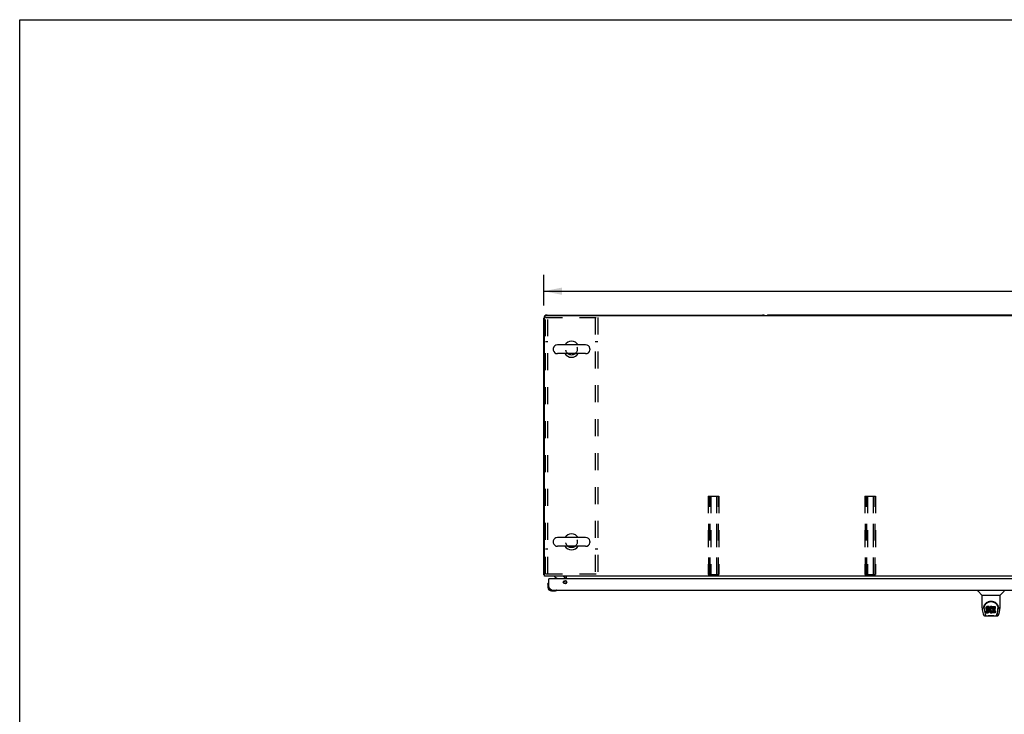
# Model space of a CAD drawing. Header units: inches. Extents: x 0 to 236, y 0 to 153.
# Tile 5 of 36: x 0 to 75, y 100 to 153. Entities that reach past the tile are written whole.
import ezdxf

# ---------------------------------------------------------------- set-up
doc = ezdxf.new("R2010")
doc.units = ezdxf.units.IN
doc.header["$LTSCALE"] = 12.986111
doc.header["$MEASUREMENT"] = 0
doc.linetypes.add('HIDDEN', pattern=[0.2, 0.1, -0.1])
doc.layers.get('0').update_dxf_attribs({"linetype": 'CONTINUOUS'})
for name, color, linetype in [('02___PRT_ALL_AXES', 7, 'CONTINUOUS'), ('DEFAULT_2', 8, 'HIDDEN'), ('DIMENSIONS', 7, 'CONTINUOUS')]:
    doc.layers.add(name, color=color, linetype=linetype)
doc.styles.get("Standard").update_dxf_attribs({"font": 'arial.ttf'})
doc.dimstyles.new('DIMSTYLE_1', dxfattribs={"dimtxt": 1.041667, "dimasz": 1.388889, "dimexe": 0.09, "dimexo": 0.07, "dimgap": 0.0375, "dimtad": 0, "dimtih": 1, "dimtoh": 1, "dimzin": 4, "dimdsep": 46, "dimtxsty": 'Standard', "dimblk": '_FILLED', "dimblk1": '_FILLED', "dimblk2": '_FILLED', "dimcen": 0.09, "dimazin": 1, "dimtfac": 1, "dimtdec": 3, "dimtofl": 0, "dimtmove": 0, "dimatfit": 3, "dimldrblk": '_FILLED', "dimfxl": 1, "dimtolj": 1, "dimtzin": 4, "dimarcsym": 0})

# ---------------------------------------------------------------- blocks, each defined once
blk = doc.blocks.new('_FILLED')
at = {"color": 0, "linetype": 'ByBlock'}
blk.add_solid([(0, 0), (-1, 0.2), (-1, -0.2)], dxfattribs=at)
blk = doc.blocks.new('*D1')
at = {"layer": 'DIMENSIONS', "color": 2, "linetype": 'Continuous'}
for p, q in [((40.137, 130.889), (40.137, 133.238)), ((152.137, 130.889), (152.137, 133.238)), ((40.137, 131.988), (93.391, 131.988)), ((152.137, 131.988), (98.882, 131.988))]:
    blk.add_line(p, q, dxfattribs=at)
at = {"layer": 'DIMENSIONS', "color": 2, "linetype": 'Continuous', "xscale": 1.3888888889, "yscale": 1.3888888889, "zscale": 1.3888888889, "rotation": 180}
blk.add_blockref('_FILLED', (40.137, 131.988), dxfattribs=at)
at = {"layer": 'DIMENSIONS', "color": 2, "linetype": 'Continuous', "xscale": 1.3888888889, "yscale": 1.3888888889, "zscale": 1.3888888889}
blk.add_blockref('_FILLED', (152.137, 131.988), dxfattribs=at)
at = {"layer": 'DIMENSIONS', "color": 2, "linetype": 'Continuous', "insert": (96.137, 132.509), "char_height": 1.0417, "width": 4.44935, "attachment_point": 2, "line_spacing_factor": 0.9}
blk.add_mtext('112.00', dxfattribs=at)

msp = doc.modelspace()

# ---------------------------------------------------------------- linework, layer by layer
at = {"color": 7, "linetype": 'Continuous'}
for p, q in [((0, 0), (0, 152.778)), ((0, 152.778), (236.111, 152.778)), ((40.137, 110.292), (40.137, 129.917)), ((40.199, 110.167), (40.199, 129.979)), ((151.949, 130.104), (40.324, 130.104)), ((40.387, 130.167), (56.887, 130.167)), ((95.887, 130.167), (57.387, 130.167)), ((40.852, 127.58), (40.852, 127.504)), ((43.342, 127.876), (41.182, 127.876)), ((43.672, 127.58), (43.672, 127.504)), ((43.342, 127.207), (41.182, 127.207)), ((43.342, 113.126), (41.182, 113.126)), ((40.852, 112.83), (40.852, 112.754)), ((43.342, 112.457), (41.182, 112.457)), ((43.672, 112.83), (43.672, 112.754)), ((40.137, 110.292), (40.199, 110.292)), ((152.074, 110.167), (40.199, 110.167)), ((40.954, 110.167), (40.954, 110.128)), ((40.954, 110.128), (41.192, 109.99)), ((41.887, 109.963), (41.887, 110.167)), ((40.452, 109.568), (40.455, 109.606)), ((40.452, 109.568), (40.452, 109.312)), ((40.499, 109.704), (40.497, 109.697)), ((40.532, 109.963), (40.512, 109.963)), ((40.512, 109.355), (40.512, 109.312)), ((41.631, 109.736), (41.712, 109.816)), ((41.741, 109.963), (41.741, 110.01)), ((41.762, 109.963), (41.762, 110.042)), ((41.762, 109.58), (41.762, 109.846)), ((41.887, 109.758), (41.887, 109.667)), ((40.715, 109.049), (40.971, 109.049)), ((41.1, 109.094), (41.107, 109.095)), ((73.383, 109.109), (73.383, 109.046)), ((73.692, 108.721), (73.394, 109.018)), ((73.698, 107.743), (73.698, 108.715)), ((73.698, 108.715), (75.076, 108.715)), ((75.076, 107.744), (75.076, 108.715)), ((75.082, 108.721), (75.379, 109.018)), ((75.391, 109.109), (75.391, 109.046)), ((74.049, 107.827), (74.039, 107.82)), ((74.07, 107.836), (74.049, 107.827)), ((74.049, 107.76), (74.049, 107.827)), ((74.094, 107.844), (74.07, 107.836)), ((74.07, 107.77), (74.07, 107.836)), ((74.094, 107.777), (74.094, 107.844)), ((74.233, 107.844), (74.094, 107.844)), ((74.235, 107.801), (74.233, 107.844)), ((74.233, 107.777), (74.233, 107.844)), ((74.329, 107.826), (74.311, 107.813)), ((74.35, 107.835), (74.329, 107.826)), ((74.329, 107.759), (74.329, 107.826)), ((74.371, 107.84), (74.35, 107.835)), ((74.35, 107.768), (74.35, 107.835)), ((74.394, 107.842), (74.371, 107.84)), ((74.371, 107.773), (74.371, 107.84)), ((74.394, 107.775), (74.394, 107.842)), ((74.394, 107.842), (74.416, 107.842)), ((74.416, 107.775), (74.416, 107.842)), ((74.427, 107.84), (74.416, 107.842)), ((74.427, 107.773), (74.427, 107.84)), ((74.438, 107.837), (74.427, 107.84)), ((74.438, 107.77), (74.438, 107.837)), ((74.456, 107.825), (74.438, 107.837)), ((74.467, 107.45), (74.467, 107.842)), ((74.467, 107.842), (74.703, 107.842)), ((74.708, 107.837), (74.708, 107.696)), ((73.713, 107.6), (73.778, 107.295)), ((73.823, 107.774), (73.822, 107.711)), ((73.86, 107.701), (73.86, 107.678)), ((73.869, 107.58), (73.926, 107.287)), ((73.902, 107.14), (74.129, 107.14)), ((73.944, 107.219), (73.937, 107.219)), ((73.942, 107.223), (73.946, 107.213)), ((73.946, 107.213), (73.946, 107.213)), ((73.989, 107.14), (73.987, 107.14)), ((74.003, 107.747), (74.001, 107.723)), ((74.001, 107.656), (74.001, 107.723)), ((74.003, 107.68), (74.001, 107.656)), ((74.001, 107.656), (74.002, 107.632)), ((74.002, 107.632), (74.005, 107.609)), ((74.008, 107.77), (74.003, 107.747)), ((74.003, 107.68), (74.003, 107.747)), ((74.008, 107.703), (74.003, 107.68)), ((74.003, 107.37), (74.003, 107.512)), ((74.005, 107.609), (74.014, 107.586)), ((74.017, 107.792), (74.008, 107.77)), ((74.008, 107.703), (74.008, 107.77)), ((74.017, 107.726), (74.008, 107.703)), ((74.067, 107.517), (74.008, 107.516)), ((74.008, 107.45), (74.008, 107.516)), ((74.067, 107.45), (74.008, 107.45)), ((74.008, 107.365), (74.152, 107.365)), ((74.014, 107.586), (74.027, 107.566)), ((74.031, 107.812), (74.017, 107.792)), ((74.017, 107.726), (74.017, 107.792)), ((74.031, 107.745), (74.017, 107.726)), ((74.027, 107.566), (74.043, 107.549)), ((74.039, 107.82), (74.031, 107.812)), ((74.031, 107.745), (74.031, 107.812)), ((74.039, 107.753), (74.031, 107.745)), ((74.039, 107.753), (74.039, 107.82)), ((74.049, 107.76), (74.039, 107.753)), ((74.043, 107.549), (74.063, 107.536)), ((74.07, 107.77), (74.049, 107.76)), ((74.063, 107.536), (74.074, 107.532)), ((74.067, 107.45), (74.067, 107.517)), ((74.128, 107.517), (74.067, 107.517)), ((74.128, 107.45), (74.067, 107.45)), ((74.094, 107.777), (74.07, 107.77)), ((74.072, 107.659), (74.074, 107.674)), ((74.072, 107.637), (74.072, 107.659)), ((74.072, 107.644), (74.072, 107.659)), ((74.072, 107.637), (74.072, 107.644)), ((74.075, 107.63), (74.072, 107.637)), ((74.074, 107.674), (74.078, 107.681)), ((74.074, 107.532), (74.086, 107.53)), ((74.075, 107.63), (74.075, 107.674)), ((74.079, 107.624), (74.075, 107.63)), ((74.078, 107.681), (74.083, 107.686)), ((74.079, 107.624), (74.079, 107.682)), ((74.085, 107.619), (74.079, 107.624)), ((74.083, 107.686), (74.098, 107.69)), ((74.085, 107.619), (74.085, 107.686)), ((74.085, 107.686), (74.085, 107.686)), ((74.1, 107.682), (74.085, 107.686)), ((74.1, 107.615), (74.085, 107.619)), ((74.086, 107.53), (74.133, 107.529)), ((74.233, 107.777), (74.094, 107.777)), ((74.098, 107.69), (74.113, 107.692)), ((74.124, 107.683), (74.1, 107.682)), ((74.1, 107.615), (74.1, 107.682)), ((74.124, 107.616), (74.1, 107.615)), ((74.103, 107.14), (74.124, 107.141)), ((74.103, 107.14), (74.126, 107.141)), ((74.113, 107.692), (74.225, 107.692)), ((74.124, 107.616), (74.124, 107.683)), ((74.148, 107.682), (74.124, 107.683)), ((74.148, 107.615), (74.124, 107.616)), ((74.143, 107.518), (74.128, 107.517)), ((74.128, 107.45), (74.128, 107.517)), ((74.143, 107.452), (74.128, 107.45)), ((74.149, 107.12), (74.128, 107.141)), ((74.133, 107.529), (74.141, 107.528)), ((74.141, 107.528), (74.148, 107.526)), ((74.149, 107.522), (74.143, 107.518)), ((74.143, 107.452), (74.143, 107.518)), ((74.149, 107.455), (74.143, 107.452)), ((74.148, 107.615), (74.148, 107.682)), ((74.171, 107.676), (74.148, 107.682)), ((74.171, 107.61), (74.148, 107.615)), ((74.148, 107.526), (74.154, 107.521)), ((74.151, 107.523), (74.149, 107.522)), ((74.149, 107.455), (74.149, 107.522)), ((74.155, 107.46), (74.149, 107.455)), ((74.625, 107.12), (74.149, 107.12)), ((74.152, 107.365), (74.164, 107.367)), ((74.154, 107.521), (74.159, 107.515)), ((74.155, 107.46), (74.155, 107.52)), ((74.164, 107.472), (74.155, 107.46)), ((74.159, 107.515), (74.165, 107.502)), ((74.164, 107.472), (74.164, 107.504)), ((74.167, 107.479), (74.164, 107.472)), ((74.164, 107.367), (74.175, 107.371)), ((74.165, 107.502), (74.168, 107.487)), ((74.167, 107.479), (74.167, 107.491)), ((74.168, 107.487), (74.167, 107.479)), ((74.171, 107.61), (74.171, 107.676)), ((74.182, 107.672), (74.171, 107.676)), ((74.182, 107.605), (74.171, 107.61)), ((74.175, 107.371), (74.195, 107.385)), ((74.182, 107.605), (74.182, 107.672)), ((74.192, 107.665), (74.182, 107.672)), ((74.192, 107.598), (74.182, 107.605)), ((74.209, 107.648), (74.192, 107.665)), ((74.192, 107.598), (74.192, 107.665)), ((74.209, 107.581), (74.192, 107.598)), ((74.195, 107.385), (74.212, 107.402)), ((74.222, 107.628), (74.209, 107.648)), ((74.209, 107.581), (74.209, 107.648)), ((74.222, 107.561), (74.209, 107.581)), ((74.212, 107.402), (74.219, 107.412)), ((74.219, 107.412), (74.224, 107.422)), ((74.232, 107.606), (74.222, 107.628)), ((74.222, 107.561), (74.222, 107.628)), ((74.232, 107.539), (74.222, 107.561)), ((74.224, 107.422), (74.233, 107.445)), ((74.225, 107.692), (74.231, 107.692)), ((74.231, 107.692), (74.233, 107.697)), ((74.233, 107.602), (74.232, 107.606)), ((74.232, 107.539), (74.232, 107.606)), ((74.238, 107.516), (74.232, 107.539)), ((74.235, 107.734), (74.233, 107.777)), ((74.233, 107.697), (74.234, 107.71)), ((74.237, 107.68), (74.233, 107.635)), ((74.233, 107.568), (74.233, 107.635)), ((74.237, 107.613), (74.233, 107.568)), ((74.233, 107.568), (74.234, 107.546)), ((74.233, 107.445), (74.239, 107.468)), ((74.234, 107.71), (74.235, 107.734)), ((74.234, 107.546), (74.237, 107.524)), ((74.235, 107.734), (74.235, 107.801)), ((74.242, 107.702), (74.237, 107.68)), ((74.237, 107.613), (74.237, 107.68)), ((74.242, 107.635), (74.237, 107.613)), ((74.237, 107.524), (74.241, 107.502)), ((74.241, 107.492), (74.238, 107.516)), ((74.239, 107.468), (74.241, 107.492)), ((74.241, 107.492), (74.241, 107.507)), ((74.241, 107.502), (74.249, 107.481)), ((74.248, 107.723), (74.242, 107.702)), ((74.242, 107.635), (74.242, 107.702)), ((74.248, 107.656), (74.242, 107.635)), ((74.256, 107.744), (74.248, 107.723)), ((74.248, 107.656), (74.248, 107.723)), ((74.256, 107.677), (74.248, 107.656)), ((74.249, 107.481), (74.27, 107.442)), ((74.267, 107.763), (74.256, 107.744)), ((74.256, 107.677), (74.256, 107.744)), ((74.267, 107.696), (74.256, 107.677)), ((74.28, 107.781), (74.267, 107.763)), ((74.267, 107.696), (74.267, 107.763)), ((74.28, 107.715), (74.267, 107.696)), ((74.27, 107.442), (74.282, 107.424)), ((74.295, 107.798), (74.28, 107.781)), ((74.28, 107.715), (74.28, 107.781)), ((74.295, 107.731), (74.28, 107.715)), ((74.282, 107.424), (74.297, 107.407)), ((74.311, 107.813), (74.295, 107.798)), ((74.295, 107.731), (74.295, 107.798)), ((74.311, 107.747), (74.295, 107.731)), ((74.297, 107.407), (74.314, 107.392)), ((74.303, 107.584), (74.302, 107.557)), ((74.302, 107.557), (74.304, 107.544)), ((74.306, 107.611), (74.303, 107.584)), ((74.304, 107.544), (74.304, 107.584)), ((74.304, 107.544), (74.307, 107.531)), ((74.305, 107.604), (74.307, 107.598)), ((74.31, 107.624), (74.306, 107.611)), ((74.307, 107.598), (74.317, 107.573)), ((74.307, 107.531), (74.307, 107.598)), ((74.307, 107.531), (74.317, 107.506)), ((74.316, 107.635), (74.31, 107.624)), ((74.311, 107.747), (74.311, 107.813)), ((74.329, 107.759), (74.311, 107.747)), ((74.314, 107.392), (74.331, 107.378)), ((74.33, 107.659), (74.316, 107.635)), ((74.317, 107.573), (74.33, 107.55)), ((74.317, 107.506), (74.317, 107.573)), ((74.317, 107.506), (74.33, 107.483)), ((74.35, 107.768), (74.329, 107.759)), ((74.338, 107.669), (74.33, 107.659)), ((74.33, 107.55), (74.339, 107.54)), ((74.33, 107.483), (74.33, 107.55)), ((74.33, 107.483), (74.339, 107.473)), ((74.331, 107.378), (74.341, 107.373)), ((74.349, 107.676), (74.338, 107.669)), ((74.339, 107.473), (74.339, 107.54)), ((74.339, 107.54), (74.349, 107.531)), ((74.339, 107.473), (74.349, 107.464)), ((74.341, 107.373), (74.352, 107.369)), ((74.374, 107.687), (74.349, 107.676)), ((74.349, 107.464), (74.349, 107.531)), ((74.349, 107.531), (74.36, 107.524)), ((74.349, 107.464), (74.36, 107.457)), ((74.371, 107.773), (74.35, 107.768)), ((74.352, 107.369), (74.373, 107.364)), ((74.36, 107.457), (74.36, 107.524)), ((74.36, 107.524), (74.373, 107.519)), ((74.36, 107.457), (74.373, 107.452)), ((74.394, 107.775), (74.371, 107.773)), ((74.373, 107.452), (74.373, 107.519)), ((74.373, 107.519), (74.386, 107.517)), ((74.373, 107.452), (74.386, 107.45)), ((74.373, 107.364), (74.395, 107.361)), ((74.387, 107.69), (74.374, 107.687)), ((74.386, 107.45), (74.386, 107.517)), ((74.386, 107.517), (74.399, 107.516)), ((74.386, 107.45), (74.399, 107.449)), ((74.4, 107.69), (74.387, 107.69)), ((74.416, 107.775), (74.394, 107.775)), ((74.395, 107.361), (74.418, 107.364)), ((74.399, 107.516), (74.412, 107.518)), ((74.399, 107.449), (74.399, 107.516)), ((74.399, 107.449), (74.412, 107.451)), ((74.413, 107.687), (74.4, 107.69)), ((74.412, 107.518), (74.425, 107.522)), ((74.412, 107.451), (74.412, 107.518)), ((74.412, 107.451), (74.425, 107.455)), ((74.426, 107.682), (74.413, 107.687)), ((74.427, 107.773), (74.416, 107.775)), ((74.418, 107.364), (74.439, 107.371)), ((74.425, 107.522), (74.437, 107.528)), ((74.425, 107.455), (74.425, 107.522)), ((74.425, 107.455), (74.437, 107.461)), ((74.438, 107.77), (74.427, 107.773)), ((74.458, 107.753), (74.432, 107.685)), ((74.437, 107.528), (74.448, 107.535)), ((74.437, 107.461), (74.437, 107.528)), ((74.437, 107.461), (74.448, 107.468)), ((74.456, 107.758), (74.438, 107.77)), ((74.439, 107.371), (74.458, 107.383)), ((74.448, 107.535), (74.448, 107.468)), ((74.455, 107.534), (74.467, 107.516)), ((74.455, 107.467), (74.467, 107.45)), ((74.456, 107.825), (74.456, 107.758)), ((74.458, 107.821), (74.458, 107.754)), ((74.468, 107.383), (74.458, 107.383)), ((74.458, 107.383), (74.458, 107.383)), ((74.467, 107.775), (74.703, 107.775)), ((74.468, 107.37), (74.468, 107.383)), ((74.704, 107.365), (74.473, 107.365)), ((74.537, 107.687), (74.537, 107.62)), ((74.538, 107.529), (74.538, 107.451)), ((74.703, 107.691), (74.541, 107.691)), ((74.541, 107.682), (74.672, 107.682)), ((74.541, 107.615), (74.672, 107.615)), ((74.672, 107.533), (74.542, 107.533)), ((74.542, 107.513), (74.704, 107.513)), ((74.542, 107.447), (74.704, 107.447)), ((74.594, 107.145), (74.621, 107.142)), ((74.625, 107.12), (74.645, 107.141)), ((74.645, 107.14), (74.872, 107.14)), ((74.677, 107.677), (74.677, 107.537)), ((74.709, 107.509), (74.709, 107.37)), ((74.786, 107.14), (74.785, 107.14)), ((74.828, 107.213), (74.831, 107.223)), ((74.828, 107.213), (74.828, 107.213)), ((74.837, 107.219), (74.83, 107.219)), ((74.847, 107.287), (74.904, 107.577)), ((74.889, 107.323), (74.941, 107.593)), ((74.904, 107.577), (74.905, 107.581)), ((74.951, 107.774), (74.952, 107.711)), ((74.958, 107.688), (74.958, 107.688)), ((74.996, 107.295), (75.061, 107.6))]:
    msp.add_line(p, q, dxfattribs=at)
at = {"color": 3, "linetype": 'Continuous'}
for p, q in [((40.512, 109.355), (40.512, 109.963)), ((77.179, 109.963), (40.532, 109.963)), ((40.758, 109.109), (76.953, 109.109))]:
    msp.add_line(p, q, dxfattribs=at)
at = {"color": 7, "linetype": 'Continuous'}
for points in [[(40.197, 110.253), (40.195, 110.256), (40.193, 110.258), (40.19, 110.26), (40.187, 110.262), (40.183, 110.263), (40.18, 110.265), (40.176, 110.267), (40.172, 110.268), (40.168, 110.27), (40.164, 110.271), (40.161, 110.272), (40.157, 110.274), (40.154, 110.275), (40.151, 110.276), (40.149, 110.277), (40.146, 110.279), (40.144, 110.28), (40.142, 110.282), (40.14, 110.283), (40.139, 110.285), (40.138, 110.286), (40.137, 110.288), (40.137, 110.29), (40.137, 110.292)], [(41.718, 110.136), (41.719, 110.136), (41.72, 110.136), (41.721, 110.136), (41.722, 110.136), (41.723, 110.137), (41.724, 110.138), (41.725, 110.139), (41.727, 110.141), (41.728, 110.142), (41.73, 110.144), (41.734, 110.148)], [(41.734, 110.148), (41.736, 110.15), (41.739, 110.152), (41.741, 110.154), (41.743, 110.157)], [(41.743, 110.157), (41.746, 110.159), (41.748, 110.161)], [(41.748, 110.161), (41.751, 110.163), (41.753, 110.164)], [(41.753, 110.164), (41.756, 110.165), (41.758, 110.166)], [(73.816, 107.701), (73.819, 107.743), (73.826, 107.795), (73.838, 107.844), (73.853, 107.891), (73.872, 107.934), (73.893, 107.975), (73.918, 108.013), (73.945, 108.049), (73.974, 108.082), (74.006, 108.113), (74.04, 108.142), (74.077, 108.168), (74.116, 108.191), (74.157, 108.211), (74.2, 108.227), (74.245, 108.241), (74.291, 108.251), (74.338, 108.257), (74.385, 108.259), (74.432, 108.257), (74.479, 108.251), (74.525, 108.242), (74.57, 108.229), (74.613, 108.212), (74.654, 108.192), (74.693, 108.17), (74.73, 108.144), (74.764, 108.116), (74.797, 108.085), (74.827, 108.052), (74.854, 108.016), (74.878, 107.978), (74.9, 107.938), (74.919, 107.895), (74.935, 107.849), (74.947, 107.8), (74.954, 107.749), (74.958, 107.701)], [(73.86, 107.701), (73.86, 107.721), (73.862, 107.745), (73.864, 107.77), (73.868, 107.793), (73.873, 107.817), (73.879, 107.84), (73.885, 107.863), (73.893, 107.885), (73.902, 107.906), (73.911, 107.927), (73.921, 107.948), (73.932, 107.967), (73.944, 107.986), (73.956, 108.004), (73.969, 108.022), (73.982, 108.038), (73.995, 108.054), (74.009, 108.069), (74.024, 108.083), (74.039, 108.097), (74.053, 108.109), (74.069, 108.121), (74.084, 108.133), (74.1, 108.143), (74.116, 108.153), (74.131, 108.162), (74.147, 108.17)], [(74.147, 108.17), (74.163, 108.178), (74.179, 108.185), (74.195, 108.192), (74.211, 108.198), (74.227, 108.203), (74.243, 108.208), (74.259, 108.212), (74.275, 108.216), (74.291, 108.219), (74.306, 108.222), (74.322, 108.224), (74.338, 108.226), (74.354, 108.227), (74.37, 108.228), (74.386, 108.228), (74.402, 108.228), (74.418, 108.227), (74.434, 108.226), (74.45, 108.224), (74.466, 108.222), (74.482, 108.219), (74.498, 108.216), (74.514, 108.213), (74.53, 108.208), (74.546, 108.204), (74.562, 108.198), (74.578, 108.192), (74.594, 108.186), (74.61, 108.179)], [(74.61, 108.179), (74.626, 108.171), (74.642, 108.162), (74.657, 108.153), (74.673, 108.144), (74.689, 108.133), (74.704, 108.122), (74.719, 108.11), (74.734, 108.097), (74.749, 108.084), (74.764, 108.07), (74.778, 108.055), (74.791, 108.039), (74.805, 108.022), (74.818, 108.005), (74.83, 107.987), (74.841, 107.968), (74.852, 107.948), (74.863, 107.928), (74.872, 107.907), (74.881, 107.885), (74.888, 107.863), (74.895, 107.84), (74.901, 107.817), (74.906, 107.794), (74.909, 107.77), (74.912, 107.746), (74.913, 107.721), (74.914, 107.701)], [(73.698, 107.743), (73.698, 107.716), (73.701, 107.674), (73.707, 107.632), (73.713, 107.6)], [(73.778, 107.295), (73.781, 107.28), (73.787, 107.259), (73.793, 107.24), (73.799, 107.224), (73.806, 107.209), (73.813, 107.196), (73.821, 107.183), (73.831, 107.172), (73.842, 107.162), (73.854, 107.154), (73.868, 107.147), (73.883, 107.142), (73.898, 107.14), (73.902, 107.14)], [(73.816, 107.688), (73.816, 107.693), (73.816, 107.701)], [(73.86, 107.678), (73.86, 107.662), (73.862, 107.633), (73.865, 107.605), (73.869, 107.58)], [(73.926, 107.287), (73.929, 107.276), (73.932, 107.262), (73.935, 107.248), (73.939, 107.236), (73.942, 107.223)], [(73.946, 107.213), (73.951, 107.2), (73.958, 107.188), (73.964, 107.177), (73.971, 107.168), (73.978, 107.16), (73.986, 107.153), (73.995, 107.147), (74.005, 107.143), (74.015, 107.141), (74.023, 107.14)], [(74.008, 107.516), (74.007, 107.516), (74.007, 107.516), (74.006, 107.516), (74.006, 107.516), (74.006, 107.516), (74.005, 107.516), (74.005, 107.515), (74.004, 107.515), (74.004, 107.515), (74.004, 107.514), (74.004, 107.514), (74.003, 107.513), (74.003, 107.513), (74.003, 107.512)], [(74.008, 107.45), (74.007, 107.45), (74.007, 107.45), (74.006, 107.449), (74.006, 107.449), (74.006, 107.449), (74.005, 107.449), (74.005, 107.448), (74.004, 107.448), (74.004, 107.448), (74.004, 107.447), (74.004, 107.447), (74.003, 107.446), (74.003, 107.446), (74.003, 107.445)], [(74.124, 107.141), (74.146, 107.142), (74.169, 107.144), (74.194, 107.147), (74.22, 107.15), (74.247, 107.153), (74.274, 107.156), (74.302, 107.158), (74.331, 107.16), (74.36, 107.161), (74.389, 107.161), (74.419, 107.161), (74.448, 107.159), (74.476, 107.158), (74.504, 107.155), (74.531, 107.152), (74.557, 107.15), (74.582, 107.147), (74.606, 107.144), (74.629, 107.142)], [(74.126, 107.141), (74.152, 107.142), (74.18, 107.145), (74.208, 107.148), (74.237, 107.151), (74.266, 107.153), (74.295, 107.156), (74.325, 107.158), (74.356, 107.159), (74.386, 107.159), (74.417, 107.159), (74.447, 107.158), (74.477, 107.156), (74.507, 107.153), (74.537, 107.151), (74.594, 107.145)], [(74.621, 107.142), (74.648, 107.141), (74.67, 107.14)], [(74.629, 107.142), (74.65, 107.141), (74.67, 107.14)], [(74.751, 107.14), (74.759, 107.141), (74.769, 107.143), (74.779, 107.147), (74.787, 107.153), (74.796, 107.16), (74.803, 107.168), (74.81, 107.177), (74.816, 107.188), (74.822, 107.2), (74.828, 107.213)], [(74.831, 107.223), (74.835, 107.236), (74.839, 107.248), (74.842, 107.262), (74.845, 107.276), (74.847, 107.287)], [(74.872, 107.14), (74.886, 107.141), (74.899, 107.145), (74.912, 107.15), (74.924, 107.156), (74.934, 107.164), (74.944, 107.173), (74.952, 107.183), (74.959, 107.194), (74.966, 107.205), (74.972, 107.218), (74.978, 107.231), (74.983, 107.247), (74.988, 107.264), (74.993, 107.283), (74.996, 107.295)], [(74.905, 107.581), (74.905, 107.584), (74.906, 107.587), (74.906, 107.59), (74.907, 107.593), (74.907, 107.596), (74.908, 107.599), (74.908, 107.603), (74.909, 107.606), (74.909, 107.61), (74.91, 107.614), (74.91, 107.617), (74.911, 107.621), (74.911, 107.625), (74.912, 107.629), (74.912, 107.633), (74.912, 107.638), (74.913, 107.642), (74.913, 107.647), (74.913, 107.651), (74.913, 107.656), (74.913, 107.661), (74.914, 107.666), (74.914, 107.671), (74.914, 107.676), (74.914, 107.701)], [(74.958, 107.701), (74.958, 107.693), (74.958, 107.688)], [(75.061, 107.6), (75.067, 107.631), (75.072, 107.673), (75.075, 107.716), (75.076, 107.744)]]:
    msp.add_lwpolyline(points, dxfattribs=at)
at = {"color": 3, "linetype": 'Continuous'}
msp.add_lwpolyline([(40.758, 109.109), (40.747, 109.109), (40.736, 109.111), (40.725, 109.114), (40.714, 109.119), (40.702, 109.124), (40.691, 109.131), (40.68, 109.139), (40.669, 109.148), (40.658, 109.158), (40.646, 109.169), (40.635, 109.181), (40.624, 109.194), (40.613, 109.207), (40.601, 109.222), (40.59, 109.237), (40.579, 109.253), (40.568, 109.269), (40.557, 109.286), (40.545, 109.303), (40.534, 109.32), (40.523, 109.338), (40.512, 109.355)], dxfattribs=at)
msp.add_circle((41.762, 109.713), 0.133, dxfattribs=at)
at = {"color": 7, "linetype": 'Continuous'}
for centre, radius, start, end in [((40.387, 129.917), 0.25, 90, 180), ((40.324, 129.979), 0.125, 90, 180), ((56.887, 129.917), 0.25, 48.59596, 90), ((57.387, 129.917), 0.25, 90, 131.40404), ((41.009, 127.58), 0.157, 167.57162, 180), ((41.009, 127.504), 0.157, 180, 192.42838), ((41.182, 127.542), 0.334, 90, 167.57162), ((41.182, 127.542), 0.334, 192.42838, 270), ((42.262, 127.542), 0.61, 33.21382, 146.78617), ((43.342, 127.542), 0.334, 12.42838, 90), ((43.342, 127.542), 0.334, 270, 347.57162), ((43.515, 127.58), 0.157, 0, 12.42838), ((43.515, 127.504), 0.157, 347.57162, 360), ((42.262, 127.542), 0.61, 213.21382, 326.78618), ((41.182, 112.792), 0.334, 90, 167.57162), ((42.262, 112.792), 0.61, 33.21382, 146.78617), ((43.342, 112.792), 0.334, 12.42838, 90), ((41.009, 112.83), 0.157, 167.57162, 180), ((41.009, 112.754), 0.157, 180, 192.42838), ((41.182, 112.792), 0.334, 192.42838, 270), ((42.262, 112.792), 0.61, 213.21382, 326.78618), ((43.342, 112.792), 0.334, 270, 347.57162), ((43.515, 112.83), 0.157, 0, 12.42838), ((43.515, 112.754), 0.157, 347.57162, 360), ((40.387, 110.417), 0.25, 220.76087, 221.39316), ((41.584, 110.01), 0.157, 0, 90), ((41.637, 110.042), 0.125, 0, 90), ((40.702, 109.568), 0.25, 149.11011, 180), ((40.5, 109.689), 0.015, 96.37959, 149.11011), ((40.497, 109.689), 0.015, 0, 83.62041), ((41.142, 109.903), 0.1, 36.54681, 59.90799), ((41.641, 109.887), 0.1, 315, 332.98246), ((40.715, 109.312), 0.263, 180, 270), ((40.715, 109.312), 0.203, 180, 270), ((40.971, 109.299), 0.25, 270, 300.88989), ((41.092, 109.094), 0.015, 6.37959, 90), ((41.092, 109.097), 0.015, 300.88989, 353.62041), ((73.422, 109.046), 0.0394, 180, 225), ((73.706, 108.735), 0.0197, 225, 270), ((75.068, 108.735), 0.0197, 270, 315), ((75.351, 109.046), 0.0394, 315, 360)]:
    msp.add_arc(centre, radius, start, end, dxfattribs=at)
at = {"color": 3, "linetype": 'Continuous'}
for centre, radius, start, end in [((41.637, 110.042), 0.25, 0, 30.01467), ((40.532, 109.943), 0.02, 90, 180), ((40.758, 109.355), 0.246, 180, 270)]:
    msp.add_arc(centre, radius, start, end, dxfattribs=at)
at = {"color": 7, "linetype": 'Continuous'}
for centre, major_axis, ratio, start_param, end_param in [((74.387, 107.701), (0, 0.565), 0.999848, 1.129542, 1.553352), ((74.703, 107.837), (0.00448, 0), 1, 0, 1.570796), ((74.387, 107.701), (0, 0.565), 0.999848, 4.519536, 5.157611), ((74.008, 107.37), (0.00483, 0), 1, 3.141593, 4.712389), ((74.427, 107.686), (0.00448, 0), 1, -1.986921, -0.366491), ((74.451, 107.531), (0.00448, 0), 1, 1.570796, 2.222579), ((74.451, 107.465), (0.00448, 0), 1, 1.570796, 2.222579), ((74.451, 107.531), (0, 0.00448), 1, -0.975826, 0), ((74.451, 107.465), (0, 0.00448), 1, -0.975826, 0), ((74.454, 107.821), (0, 0.00448), 1, -1.566905, -0.665444), ((74.454, 107.754), (0.00448, 0), 1, 0.003842, 0.905353), ((74.454, 107.754), (0, 0.00448), 1, -1.937287, -1.566955), ((74.473, 107.37), (0.00448, 0), 1, 3.141593, 4.712389), ((74.541, 107.687), (0.00448, 0), 1, 1.570796, 3.141593), ((74.541, 107.686), (0.00448, 0), 1, -3.141593, -1.570796), ((74.541, 107.62), (0.00448, 0), 1, 3.141593, 4.712389), ((74.542, 107.529), (0.00448, 0), 1, 1.570796, 3.141593), ((74.542, 107.518), (0.00448, 0), 1, 3.141593, 4.712389), ((74.542, 107.451), (0.00448, 0), 1, 3.141593, 4.712389), ((74.672, 107.677), (0.00448, 0), 1, 0, 1.570796), ((74.672, 107.611), (0.00448, 0), 1, 0, 1.570796), ((74.672, 107.537), (0.00448, 0), 1, -1.570796, 0), ((74.703, 107.77), (0.00448, 0), 1, 0, 1.570796), ((74.703, 107.696), (0.00448, 0), 1, -1.570796, 0), ((74.704, 107.509), (0.00448, 0), 1, 0, 1.570796), ((74.704, 107.442), (0.00448, 0), 1, 0, 1.570796), ((74.704, 107.37), (0.00448, 0), 1, -1.570796, 0), ((74.831, 107.573), (-0.007, 0.354), 0.213027, -3.145575, -2.360177)]:
    msp.add_ellipse(centre, major_axis=major_axis, ratio=ratio, start_param=start_param, end_param=end_param, dxfattribs=at)
at = {"layer": '02___PRT_ALL_AXES', "color": 8, "linetype": 'HIDDEN'}
for centre in [(42.262, 127.542), (42.262, 112.792)]:
    msp.add_circle(centre, 0.438, dxfattribs=at)
at = {"layer": 'DEFAULT_2', "color": 8, "linetype": 'HIDDEN'}
for p, q in [((40.262, 110.354), (40.262, 129.979)), ((40.262, 129.979), (44.262, 129.979)), ((40.449, 110.354), (40.449, 129.979)), ((44.075, 129.979), (44.075, 110.354)), ((44.262, 129.979), (44.262, 110.354)), ((40.449, 128.104), (40.262, 128.104)), ((44.262, 128.104), (44.075, 128.104)), ((52.731, 116.292), (52.731, 110.292)), ((52.731, 116.292), (53.543, 116.292)), ((52.771, 110.292), (52.771, 116.292)), ((52.878, 110.292), (52.878, 116.292)), ((52.918, 116.292), (52.918, 110.292)), ((53.356, 116.292), (53.356, 110.292)), ((53.396, 110.292), (53.396, 116.292)), ((53.503, 110.292), (53.503, 116.292)), ((53.543, 116.292), (53.543, 110.292)), ((64.731, 116.292), (64.731, 110.292)), ((64.731, 116.292), (65.543, 116.292)), ((64.771, 110.292), (64.771, 116.292)), ((64.878, 110.292), (64.878, 116.292)), ((64.918, 116.292), (64.918, 110.292)), ((65.356, 116.292), (65.356, 110.292)), ((65.396, 110.292), (65.396, 116.292)), ((65.503, 110.292), (65.503, 116.292)), ((65.543, 116.292), (65.543, 110.292)), ((40.449, 112.229), (40.262, 112.229)), ((44.262, 112.229), (44.075, 112.229)), ((40.262, 110.354), (44.262, 110.354)), ((52.731, 110.292), (53.543, 110.292)), ((64.731, 110.292), (65.543, 110.292))]:
    msp.add_line(p, q, dxfattribs=at)

# ---------------------------------------------------------------- dimensions: what is measured, and where the dimension line sits
at = {"layer": 'DIMENSIONS', "color": 2, "linetype": 'Continuous'}
dim = msp.add_linear_dim(base=(152.137, 131.988), p1=(40.137, 133.308), p2=(152.137, 133.308), dimstyle='DIMSTYLE_1', dxfattribs=at)
dim.commit()
dim.dimension.update_dxf_attribs({"geometry": '*D1', "text_midpoint": (96.18, 131.983), "dimtype": 160})

doc.saveas('drawing.dxf')
